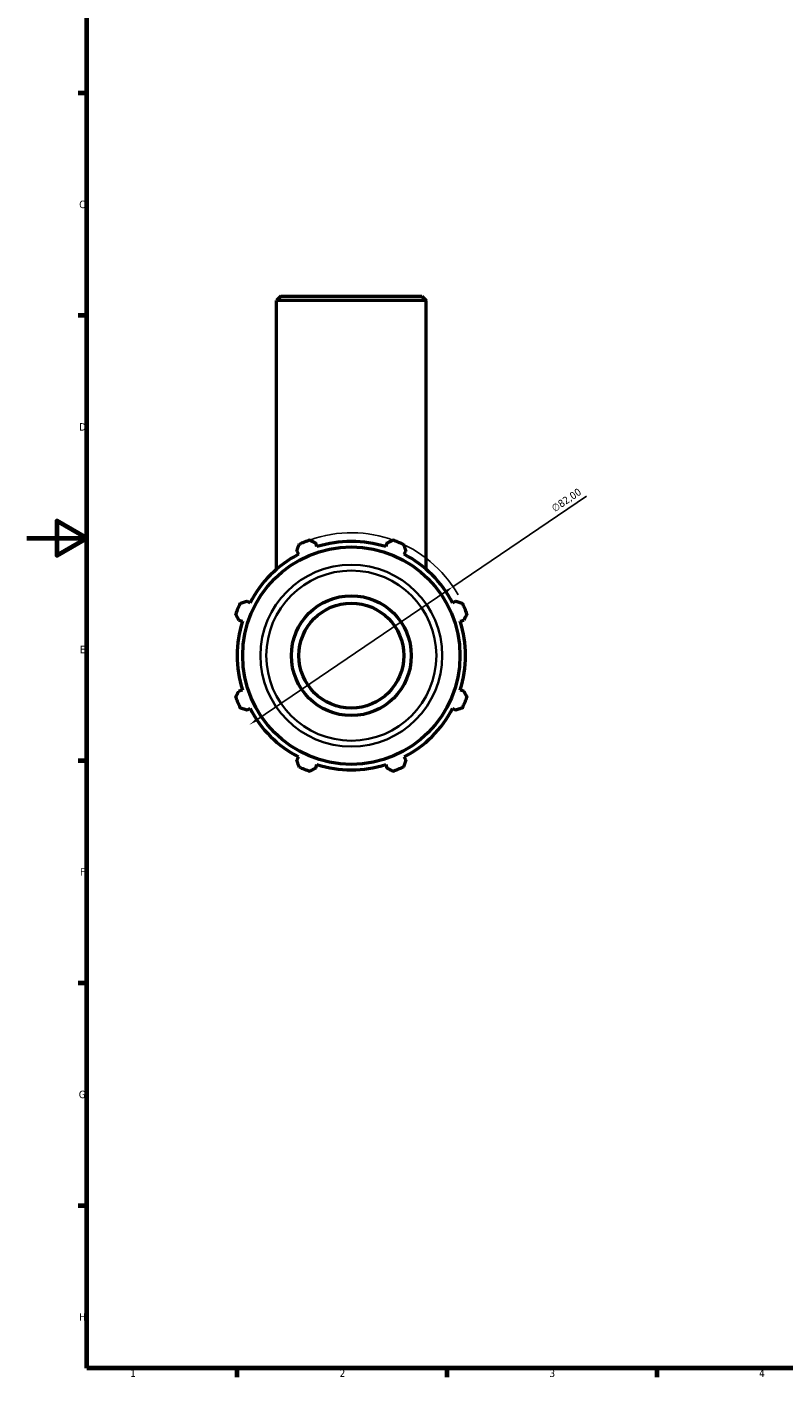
# Model space of a CAD drawing. Header units: millimetres. Extents: x 0 to 931, y 0 to 935.
# Tile 1 of 6: x 0 to 252, y 17 to 468. Entities that reach past the tile are written whole.
import ezdxf

# ---------------------------------------------------------------- set-up
doc = ezdxf.new("R2010")
doc.units = ezdxf.units.MM
for name, color, linetype, lineweight in [('Border (ISO)', 7, 'Continuous', 70), ('Dimension (ISO)', 7, 'Continuous', 25), ('Visible (ISO)', 7, 'Continuous', 50), ('Visible Narrow (ISO)', 7, 'Continuous', 35)]:
    doc.layers.add(name, color=color, linetype=linetype, lineweight=lineweight)
doc.styles.add('Note Text (ISO)', font='tahoma.ttf')
doc.dimstyles.new('Default (ISO)', dxfattribs={"dimtxt": 2.5, "dimasz": 2.5, "dimexe": 3.175, "dimexo": 0, "dimgap": 0.762, "dimtad": 1, "dimrnd": 1e-08, "dimzin": 0, "dimtxsty": 'Note Text (ISO)', "dimcen": 0.09, "dimdle": 10, "dimclrd": 256, "dimclre": 256, "dimclrt": 232, "dimazin": 0, "dimtfac": 1.40208, "dimtmove": 0, "dimatfit": 3, "dimfxl": 1, "dimtolj": 1, "dimtzin": 0, "dimlwd": -1, "dimlwe": -1, "dimarcsym": 0})

# ---------------------------------------------------------------- blocks, each defined once
blk = doc.blocks.new('Borders Default Border')
at = {"layer": 'Border (ISO)'}
for p, q in [((20, 445.5), (17.1, 445.5)), ((20, 371.25), (17.1, 371.25)), ((20, 222.75), (17.1, 222.75)), ((20, 148.5), (17.1, 148.5)), ((20, 74.25), (17.1, 74.25)), ((70.08, 20), (70.08, 17.1)), ((140.17, 20), (140.17, 17.1)), ((210.25, 20), (210.25, 17.1))]:
    blk.add_line(p, q, dxfattribs=at)
at = {"layer": 'Border (ISO)', "flags": 128}
for points in [[(20, 20), (20, 574), (821, 574), (821, 20), (20, 20)], [(0, 297), (20, 297), (10, 302.77), (10, 291.23), (20, 297)]]:
    blk.add_lwpolyline(points, dxfattribs=at)
at = {"layer": 'Border (ISO)', "color": 232, "true_color": 0xca0064, "char_height": 2.5, "attachment_point": 7, "style": 'Note Text (ISO)'}
for s, insert in [('C', (17.43, 407.08)), ('D', (17.43, 332.88)), ('E', (17.64, 258.63)), ('F', (17.7, 184.38)), ('G', (17.31, 110.08)), ('H', (17.44, 35.88)), ('1', (34.48, 17.1)), ('2', (104.37, 17.1)), ('3', (174.43, 17.05)), ('4', (244.42, 17.1))]:
    blk.add_mtext(s, dxfattribs=dict(at, insert=insert))
blk = doc.blocks.new('*D11')
at = {"layer": 'Defpoints', "color": 0, "transparency": 16777216}
for p in [(142.22, 280.81), (74.34, 234.8)]:
    blk.add_point(p, dxfattribs=at)
at = {"layer": 'Dimension (ISO)', "transparency": 16777216}
for p, q in [((142.22, 280.81), (186.76, 311.01)), ((76.41, 236.2), (140.15, 279.41))]:
    blk.add_line(p, q, dxfattribs=at)
blk.add_arc((108.28, 257.81), 41, 29.6977, 109.792, dxfattribs=at)
for points in [[(139.91, 279.75), (140.38, 279.06), (142.22, 280.81)], [(76.18, 236.55), (76.65, 235.86), (74.34, 234.8)]]:
    blk.add_solid(points, dxfattribs=at)
at = {"layer": 'Dimension (ISO)', "color": 232, "true_color": 0xca0064, "transparency": 16777216, "insert": (174.81, 307.71), "char_height": 2.5, "attachment_point": 1, "rotation": 34.1346, "style": 'Note Text (ISO)'}
blk.add_mtext('\\A1;∅82,00', dxfattribs=at)

msp = doc.modelspace()

# ---------------------------------------------------------------- linework, layer by layer
at = {"layer": 'Visible (ISO)'}
for p, q in [((84.781, 377.806), (83.281, 376.306)), ((133.281, 376.306), (83.281, 376.306)), ((83.281, 286.597), (83.281, 376.306)), ((84.781, 377.806), (131.781, 377.806)), ((131.781, 377.806), (133.281, 376.306)), ((133.281, 286.597), (133.281, 376.306)), ((96.815, 294.171), (96.446, 295.344)), ((120.117, 295.344), (119.747, 294.171)), ((90.107, 292.719), (90.675, 291.628)), ((125.888, 291.628), (126.456, 292.719)), ((74.46, 275.412), (73.369, 275.98)), ((143.194, 275.98), (142.103, 275.412)), ((70.743, 269.642), (71.916, 269.272)), ((144.647, 269.272), (145.82, 269.642)), ((71.916, 246.34), (70.743, 245.97)), ((145.82, 245.97), (144.647, 246.34)), ((73.369, 239.632), (74.46, 240.2)), ((142.103, 240.2), (143.194, 239.632)), ((90.675, 223.984), (90.107, 222.893)), ((96.446, 220.268), (96.815, 221.441)), ((119.747, 221.441), (120.117, 220.268)), ((126.456, 222.893), (125.888, 223.984))]:
    msp.add_line(p, q, dxfattribs=at)
for radius in [36.27, 20, 17.5]:
    msp.add_circle((108.281, 257.806), radius, dxfattribs=at)
for radius, start, end in [(41, 109.79198, 115.20802), (38.13, 72.5, 107.5), (41, 64.79198, 70.20802), (38.13, 117.5, 152.5), (38.13, 27.5, 62.5), (41, 154.79198, 160.20802), (41, 19.79198, 25.20802), (38.13, 162.5, 197.5), (38.13, 342.5, 17.5), (41, 199.79198, 205.20802), (41, 334.79198, 340.20802), (38.13, 207.5, 242.5), (38.13, 297.5, 332.5), (38.13, 252.5, 287.5), (41, 244.79198, 250.20802), (41, 289.79198, 295.20802)]:
    msp.add_arc((108.281, 257.806), radius, start, end, dxfattribs=at)
for points, weights in [([(90.107, 292.719), (90.456, 293.788), (90.819, 294.901)], [1.0017524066, 1.0012845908, 1]), ([(94.399, 296.384), (95.443, 295.854), (96.446, 295.344)], [1, 1.0012845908, 1.0017524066]), ([(120.117, 295.344), (121.12, 295.854), (122.164, 296.384)], [1.00175240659, 1.00128459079, 1]), ([(125.744, 294.901), (126.107, 293.788), (126.456, 292.719)], [1, 1.00128459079, 1.00175240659]), ([(71.186, 275.268), (72.3, 275.632), (73.369, 275.98)], [1, 1.0012845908, 1.0017524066]), ([(143.194, 275.98), (144.263, 275.632), (145.377, 275.268)], [1.00175240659, 1.0012845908, 1]), ([(70.743, 269.642), (70.234, 270.644), (69.703, 271.689)], [1.00175240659, 1.00128459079, 1]), ([(146.859, 271.689), (146.329, 270.644), (145.82, 269.642)], [1, 1.00128459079, 1.00175240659]), ([(69.703, 243.923), (70.234, 244.968), (70.743, 245.97)], [1, 1.00128459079, 1.00175240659]), ([(145.82, 245.97), (146.329, 244.968), (146.859, 243.923)], [1.00175240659, 1.00128459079, 1]), ([(73.369, 239.632), (72.3, 239.98), (71.186, 240.344)], [1.00175240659, 1.00128459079, 1]), ([(145.377, 240.344), (144.263, 239.98), (143.194, 239.632)], [1, 1.00128459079, 1.00175240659]), ([(90.819, 220.711), (90.456, 221.824), (90.107, 222.893)], [1, 1.00128459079, 1.00175240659]), ([(126.456, 222.893), (126.107, 221.824), (125.744, 220.711)], [1.00175240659, 1.0012845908, 1]), ([(96.446, 220.268), (95.443, 219.758), (94.399, 219.228)], [1.0017524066, 1.0012845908, 1]), ([(122.164, 219.228), (121.12, 219.758), (120.117, 220.268)], [1, 1.0012845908, 1.0017524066])]:
    msp.add_rational_spline(points, weights, degree=2, dxfattribs=at)
at = {"layer": 'Visible Narrow (ISO)'}
for radius in [30.337, 28.38]:
    msp.add_circle((108.281, 257.806), radius, dxfattribs=at)

# ---------------------------------------------------------------- block references
msp.add_blockref('Borders Default Border', (0, 0))

# ---------------------------------------------------------------- dimensions: what is measured, and where the dimension line sits
at = {"layer": 'Dimension (ISO)'}
dim = msp.add_diameter_dim_2p(p1=(74.345, 234.799), p2=(142.218, 280.813), dimstyle='Default (ISO)', override={"dimdec": 2, "dimlfac": 1, "dimtp": 0, "dimtm": 0, "dimtdec": 2, "dimatfit": 2}, dxfattribs=at)
dim.commit()
dim.dimension.update_dxf_attribs({"geometry": '*D11', "text_midpoint": (181.583, 307.5), "dimtype": 163})

doc.saveas('drawing.dxf')
